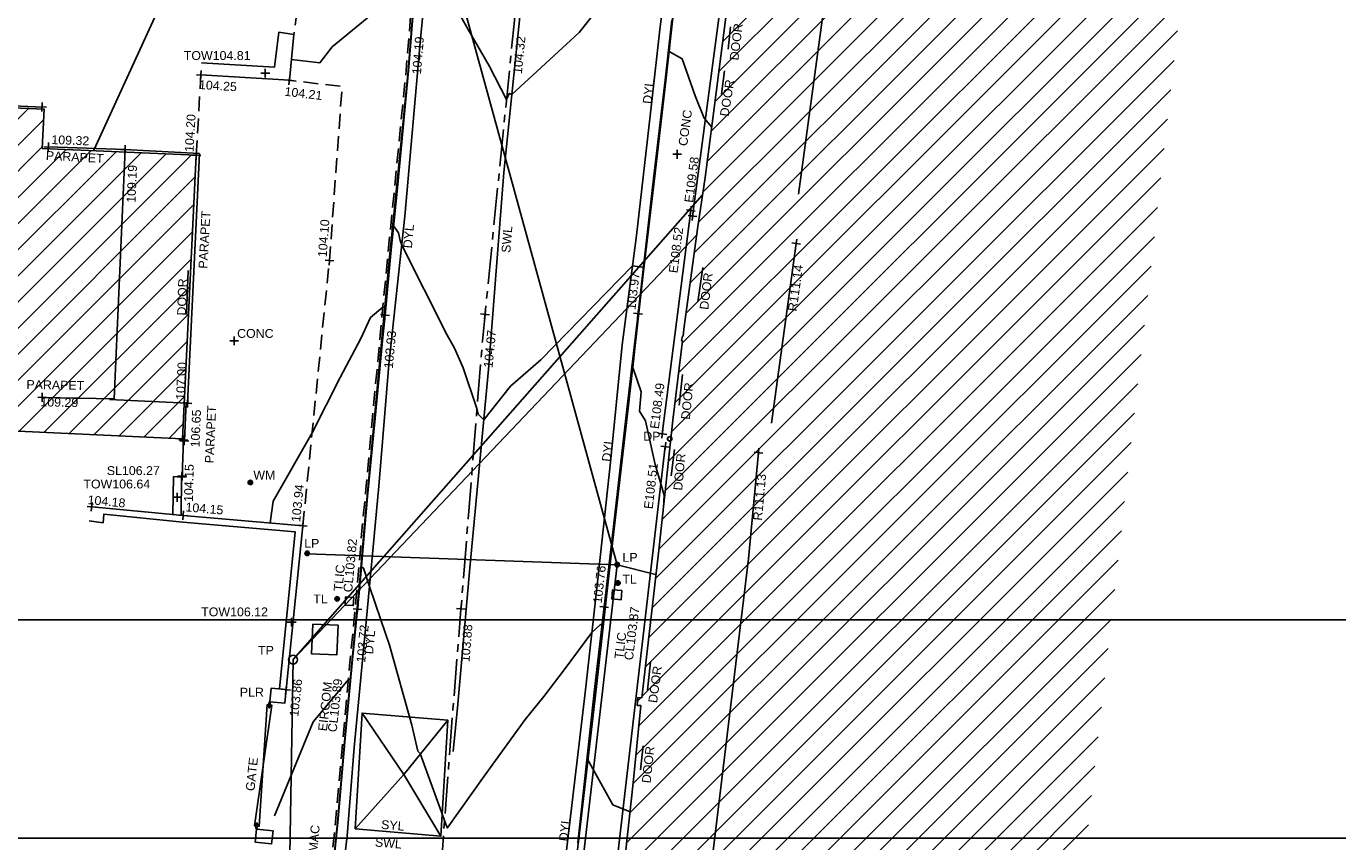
# Model space of a CAD drawing. Extents: x 635157 to 635442, y 694407 to 694910.
# Tile 96 of 103: x 635219 to 635263, y 694815 to 694842. Entities that reach past the tile are written whole.
import ezdxf

# ---------------------------------------------------------------- set-up
doc = ezdxf.new("R2010")
doc.units = 0
doc.header["$MEASUREMENT"] = 0
doc.linetypes.add('CENTER', pattern=[2, 1.25, -0.25, 0.25, -0.25])
doc.linetypes.add('DASHED', pattern=[0.75, 0.5, -0.25])
doc.layers.get('0').update_dxf_attribs({"color": 12, "linetype": 'CONTINUOUS'})
for name, color, linetype in [('BUILDING', 5, 'CONTINUOUS'), ('CHANGE_OF_SURFACE', 7, 'DASHED'), ('CHANGE_OF_SURFACE_LVL', 7, 'CONTINUOUS'), ('CONTOURS_INDEX', 4, 'CONTINUOUS'), ('CONTOURS_MINOR', 132, 'CONTINUOUS'), ('DOOR', 7, 'CONTINUOUS'), ('DOOR_TXT', 7, 'CONTINUOUS'), ('DOWNPIPE', 151, 'CONTINUOUS'), ('DOWNPIPE_TXT', 151, 'CONTINUOUS'), ('EAVE', 3, 'CONTINUOUS'), ('EAVE_LVL', 3, 'CONTINUOUS'), ('EIRCOM_COVER', 3, 'CONTINUOUS'), ('EIRCOM_COVER_RMK', 3, 'CONTINUOUS'), ('FORM_LINE', 92, 'DASHED'), ('FORM_LINE_LVL', 92, 'CONTINUOUS'), ('GATE', 7, 'CONTINUOUS'), ('GATE_TXT', 7, 'CONTINUOUS'), ('HATCHING', 4, 'CONTINUOUS'), ('KERB_BOTTOM', 172, 'CONTINUOUS'), ('KERB_BOTTOM_LVL', 172, 'CONTINUOUS'), ('KERB_TOP', 2, 'CONTINUOUS'), ('LAMPPOST', 6, 'CONTINUOUS'), ('LAMPPOST_TXT', 6, 'CONTINUOUS'), ('LAYOUTS', 9, 'CONTINUOUS'), ('MARKINGS_DOUBLE_YELLOW', 9, 'CONTINUOUS'), ('MARKINGS_DOUBLE_YELLOW_TXT', 9, 'CONTINUOUS'), ('MARKINGS_WHITE_LINE', 9, 'CONTINUOUS'), ('MARKINGS_WHITE_LINE_TXT', 9, 'CONTINUOUS'), ('MARKINGS_YELLOW_LINE', 9, 'CONTINUOUS'), ('MARKINGS_YELLOW_LINE_TXT', 9, 'CONTINUOUS'), ('OVERHEAD_ELECTRIC', 1, 'OH_ELEC'), ('OVERHEAD_TELECOM', 3, 'OH_TEL'), ('PILLAR', 12, 'CONTINUOUS'), ('PILLAR_RMK', 12, 'CONTINUOUS'), ('RIDGE', 6, 'CONTINUOUS'), ('RIDGE_LVL', 6, 'CONTINUOUS'), ('ROAD_CROWNLINE', 212, 'CENTER'), ('ROAD_CROWNLINE_LVL', 212, 'CONTINUOUS'), ('ROOF_PARAPET', 7, 'CONTINUOUS'), ('ROOF_PARAPET_LVL', 7, 'CONTINUOUS'), ('ROOF_PARAPET_TXT', 7, 'CONTINUOUS'), ('SOFFIT', 212, 'CONTINUOUS'), ('SOFFIT_LVL', 212, 'CONTINUOUS'), ('TELEGRAPH_POLE', 3, 'CONTINUOUS'), ('TELEGRAPH_POLE_TXT', 3, 'CONTINUOUS'), ('TEXT', 7, 'CONTINUOUS'), ('TEXT_TXT', 7, 'CONTINUOUS'), ('TOP_OF_WALL_LEVEL', 212, 'CONTINUOUS'), ('TOP_OF_WALL_LEVEL_TXT', 212, 'CONTINUOUS'), ('TRAFFIC_LIGHT_IC', 6, 'CONTINUOUS'), ('TRAFFIC_LIGHT_IC_RMK', 6, 'CONTINUOUS'), ('TRAFFIC_SIGNAL', 6, 'CONTINUOUS'), ('TRAFFIC_SIGNAL_TXT', 6, 'CONTINUOUS'), ('WALL', 12, 'CONTINUOUS'), ('WALL_LVL', 12, 'CONTINUOUS'), ('WATER_METER', 5, 'CONTINUOUS'), ('WATER_METER_TXT', 5, 'CONTINUOUS')]:
    doc.layers.add(name, color=color, linetype=linetype)
doc.styles.add('Arial', font='arial.ttf')
doc.linetypes.add('OH_ELEC', pattern='A,4,-0.4,["OE",Arial,S=0.36,R=0,X=0,Y=-0.18],-1.2', length=5.6)
doc.linetypes.add('OH_TEL', pattern='A,4,-0.4,["OT",Arial,S=0.36,R=0,X=0,Y=-0.18],-1.2', length=5.6)

# ---------------------------------------------------------------- blocks, each defined once
blk = doc.blocks.new('MH_CIR2')
at = {"color": 0, "linetype": 'ByBlock', "flags": 128}
for points in [[(0.5, 0), (0.475, 0.154), (0.404, 0.293), (0.293, 0.404), (0.154, 0.475), (0, 0.5), (-0.154, 0.475), (-0.293, 0.404), (-0.404, 0.293), (-0.475, 0.154), (-0.5, 0), (-0.475, -0.154), (-0.404, -0.293), (-0.293, -0.404), (-0.154, -0.475), (0, -0.5), (0.154, -0.475), (0.293, -0.404), (0.404, -0.293), (0.475, -0.154)], [(-0.499, -0.033), (0.033, 0.499)], [(-0.496, 0.06), (-0.06, 0.496)], [(-0.488, -0.111), (0.111, 0.488)], [(-0.467, -0.18), (0.18, 0.467)], [(-0.467, 0.179), (-0.179, 0.467)], [(-0.438, -0.241), (0.241, 0.438)], [(-0.403, -0.296), (0.296, 0.403)], [(-0.362, -0.345), (0.345, 0.362)], [(-0.315, -0.388), (0.388, 0.315)], [(-0.263, -0.425), (0.425, 0.263)], [(-0.204, -0.456), (0.456, 0.204)], [(-0.138, -0.48), (0.48, 0.138)], [(-0.064, -0.496), (0.496, 0.064)], [(0.5, 0), (0.475, -0.154)], [(0.022, -0.5), (0.5, -0.022)], [(0.128, -0.483), (0.483, -0.128)], [(0.305, -0.396), (0.396, -0.305)]]:
    blk.add_lwpolyline(points, dxfattribs=at)
blk = doc.blocks.new('GATE')
at = {"color": 0, "linetype": 'ByBlock', "flags": 128}
for points in [[(-0.450902, 0), (-0.451904, 0.007014), (-0.455912, 0.014028), (-0.460922, 0.019038), (-0.467936, 0.023046), (-0.475952, 0.024048), (-0.482966, 0.023046), (-0.48998, 0.019038), (-0.49499, 0.014028), (-0.498998, 0.007014), (-0.5, 0), (-0.498998, -0.007014), (-0.49499, -0.014028), (-0.48998, -0.019038), (-0.482966, -0.023046), (-0.475952, -0.024048), (-0.467936, -0.023046), (-0.460922, -0.019038), (-0.455912, -0.014028), (-0.451904, -0.007014)], [(-0.475952, 0.024048), (-0.475952, 0.078156), (0.475952, -0.078156), (0.475952, -0.024048)], [(-0.475952, -0.024048), (-0.475952, -0.078156), (0.475952, 0.078156), (0.475952, 0.024048)], [(-0.450902, 0), (-0.451904, -0.007014)], [(0.5, 0), (0.498998, 0.007014), (0.49499, 0.014028), (0.48998, 0.019038), (0.482966, 0.023046), (0.475952, 0.024048), (0.467936, 0.023046), (0.460922, 0.019038), (0.455912, 0.014028), (0.451904, 0.007014), (0.450902, 0), (0.451904, -0.007014), (0.455912, -0.014028), (0.460922, -0.019038), (0.467936, -0.023046), (0.475952, -0.024048), (0.482966, -0.023046), (0.48998, -0.019038), (0.49499, -0.014028), (0.498998, -0.007014)], [(0.5, 0), (0.498998, -0.007014)]]:
    blk.add_lwpolyline(points, dxfattribs=at)
blk = doc.blocks.new('SPOT')
at = {"color": 0, "linetype": 'ByBlock', "flags": 128}
for points in [[(-0.5, 0), (0.5, 0)], [(0, 0.5), (0, -0.5)]]:
    blk.add_lwpolyline(points, dxfattribs=at)
blk = doc.blocks.new('MH_CIR1')
at = {"color": 0, "linetype": 'ByBlock', "flags": 128}
for points in [[(0.5, 0), (0.475, 0.154), (0.404, 0.293), (0.293, 0.404), (0.154, 0.475), (0, 0.5), (-0.154, 0.475), (-0.293, 0.404), (-0.404, 0.293), (-0.475, 0.154), (-0.5, 0), (-0.475, -0.154), (-0.404, -0.293), (-0.293, -0.404), (-0.154, -0.475), (0, -0.5), (0.154, -0.475), (0.293, -0.404), (0.404, -0.293), (0.475, -0.154)], [(0.49, 0), (0.466, 0.151), (0.396, 0.288), (0.288, 0.396), (0.151, 0.466), (0, 0.49), (-0.151, 0.466), (-0.288, 0.396), (-0.396, 0.288), (-0.466, 0.151), (-0.49, 0), (-0.466, -0.151), (-0.396, -0.288), (-0.288, -0.396), (-0.151, -0.466), (0, -0.49), (0.151, -0.466), (0.288, -0.396), (0.396, -0.288), (0.466, -0.151)], [(0.471, 0), (0.448, 0.145), (0.381, 0.276), (0.276, 0.381), (0.145, 0.448), (0, 0.471), (-0.145, 0.448), (-0.276, 0.381), (-0.381, 0.276), (-0.448, 0.145), (-0.471, 0), (-0.448, -0.145), (-0.381, -0.276), (-0.276, -0.381), (-0.145, -0.448), (0, -0.471), (0.145, -0.448), (0.276, -0.381), (0.381, -0.276), (0.448, -0.145)], [(0.471, 0), (0.448, -0.145)], [(0.49, 0), (0.466, -0.151)], [(0.5, 0), (0.475, -0.154)]]:
    blk.add_lwpolyline(points, dxfattribs=at)
blk = doc.blocks.new('CIRCL')
at = {"color": 0, "linetype": 'ByBlock', "flags": 128}
for points in [[(0.5, 0), (0.475, 0.154), (0.404, 0.293), (0.293, 0.404), (0.154, 0.475), (0, 0.5), (-0.154, 0.475), (-0.293, 0.404), (-0.404, 0.293), (-0.475, 0.154), (-0.5, 0), (-0.475, -0.154), (-0.404, -0.293), (-0.293, -0.404), (-0.154, -0.475), (0, -0.5), (0.154, -0.475), (0.293, -0.404), (0.404, -0.293), (0.475, -0.154)], [(0.5, 0), (0.475, -0.154)]]:
    blk.add_lwpolyline(points, dxfattribs=at)

msp = doc.modelspace()

# ---------------------------------------------------------------- hatches: boundary and pattern name
at = {"layer": 'HATCHING'}
h = msp.add_hatch(dxfattribs=at)
h.set_pattern_fill('ANSI31', color=256, scale=5)
h.paths.add_polyline_path([(635257.955, 694842.635), (635256.335, 694850.632), (635251.44, 694849.64), (635247.47, 694848.85), (635245.57, 694848.473), (635245.819, 694847.339), (635244.415, 694847.081), (635244.65, 694845.975), (635243.04, 694845.779), (635242.729, 694843.444), (635242.254, 694839.745), (635241.94, 694837.309), (635241.672, 694835.566), (635241.219, 694832.174), (635241.189, 694831.934), (635241.17, 694831.937), (635241.141, 694831.785), (635241.168, 694831.775), (635240.845, 694829.088), (635240.783, 694828.513), (635240.826, 694828.47), (635240.766, 694828.353), (635240.385, 694824.792), (635239.79, 694819.691), (635239.655, 694819.696), (635239.636, 694819.434), (635239.76, 694819.426), (635239.504, 694816.811), (635239.183, 694813.905), (635239.07, 694813.914), (635239.043, 694813.681), (635239.168, 694813.669), (635238.93, 694811.296), (635238.893, 694811.264), (635238.76, 694810.407), (635238.592, 694809.154), (635238.482, 694808.157), (635238.356, 694807.068), (635238.342, 694806.861), (635238.122, 694804.669), (635237.707, 694801.382), (635237.313, 694797.677), (635237.222, 694796.915), (635237.182, 694796.921), (635237.16, 694796.76), (635237.21, 694796.753), (635237.03, 694795.348), (635236.972, 694795.196), (635237.026, 694795.188), (635236.864, 694793.953), (635236.82, 694793.959), (635236.805, 694793.806), (635236.908, 694793.794), (635236.601, 694790.917), (635236.51, 694790.921), (635236.488, 694790.769), (635236.57, 694790.75), (635236.486, 694789.983), (635236.518, 694789.948), (635236.295, 694787.877), (635236.26, 694787.85), (635236.238, 694787.777), (635235.989, 694785.497), (635235.756, 694783.115), (635235.422, 694780.083), (635234.955, 694776.088), (635234.531, 694772.078), (635234.328, 694770.172), (635234.096, 694768.071), (635233.974, 694767.019), (635235.945, 694767.465), (635236.121, 694767.532), (635241.236, 694768.758), (635243.209, 694768.99), (635249.955, 694771.316)])
h.paths.add_polyline_path([(635238.874, 694810.829), (635241.104, 694810.829), (635241.104, 694811.295), (635238.874, 694811.295)], flags=24)
h.paths.add_polyline_path([(635239.226, 694813.542), (635241.455, 694813.542), (635241.455, 694814.007), (635239.226, 694814.007)], flags=24)
h.paths.add_polyline_path([(635247.211, 694848.93), (635249.153, 694849.274), (635249.072, 694849.732), (635247.129, 694849.388)], flags=25)
h.paths.add_polyline_path([(635244.882, 694846.932), (635245.259, 694844.86), (635245.702, 694844.94), (635245.324, 694847.012)], flags=24)
h.paths.add_polyline_path([(635244.44, 694847.004), (635244.697, 694845.592), (635245.149, 694845.675), (635244.892, 694847.087)], flags=24)
h.paths.add_polyline_path([(635251.188, 694849.695), (635253.253, 694850.111), (635253.164, 694850.552), (635251.099, 694850.136)], flags=25)
h.paths.add_polyline_path([(635254.466, 694850.325), (635255.873, 694850.609), (635255.782, 694851.06), (635254.375, 694850.776)], flags=9)
h.paths.add_polyline_path([(635248.54, 694848.363), (635248.779, 694846.948), (635249.233, 694847.025), (635248.994, 694848.44)], flags=24)
h.paths.add_polyline_path([(635241.597, 694836.35), (635241.821, 694838.05), (635241.366, 694838.11), (635241.142, 694836.41)], flags=25)
h.paths.add_polyline_path([(635237.255, 694797.998), (635237.428, 694799.704), (635236.971, 694799.75), (635236.798, 694798.045)], flags=25)
h.paths.add_polyline_path([(635243.059, 694845.287), (635243.791, 694845.287), (635243.791, 694845.737), (635243.059, 694845.737)], flags=24)
h.paths.add_polyline_path([(635241.655, 694801.724), (635241.844, 694803.451), (635241.388, 694803.502), (635241.198, 694801.774)], flags=24)
h.paths.add_polyline_path([(635241.894, 694770.837), (635243.549, 694771.369), (635243.408, 694771.807), (635241.754, 694771.275)], flags=24)
h.paths.add_polyline_path([(635238.317, 694768.727), (635238.504, 694770.455), (635238.047, 694770.504), (635237.86, 694768.777)], flags=24)
h.paths.add_polyline_path([(635240.911, 694794.131), (635241.098, 694795.859), (635240.641, 694795.908), (635240.454, 694794.181)], flags=24)
h.paths.add_polyline_path([(635242.159, 694807.938), (635242.279, 694809.672), (635241.821, 694809.703), (635241.701, 694807.97)], flags=24)
h.paths.add_polyline_path([(635242.249, 694810.883), (635242.457, 694812.609), (635242.001, 694812.664), (635241.793, 694810.938)], flags=24)
h.paths.add_polyline_path([(635243.928, 694825.595), (635244.09, 694827.325), (635243.632, 694827.368), (635243.47, 694825.638)], flags=24)
h.paths.add_polyline_path([(635245.094, 694832.674), (635245.331, 694834.393), (635244.883, 694834.455), (635244.647, 694832.736)], flags=24)
h.paths.add_polyline_path([(635246.441, 694843.638), (635246.675, 694845.36), (635246.22, 694845.422), (635245.986, 694843.7)], flags=24)
h.paths.add_polyline_path([(635256.281, 694850.624), (635257.683, 694850.931), (635257.585, 694851.38), (635256.183, 694851.073)], flags=9)
h.paths.add_polyline_path([(635242.514, 694846.362), (635244.465, 694848.448), (635244.125, 694848.766), (635242.174, 694846.68)], flags=25)
h.paths.add_polyline_path([(635236.213, 694767.467), (635236.724, 694766.125), (635237.153, 694766.289), (635236.643, 694767.63)], flags=9)
h.paths.add_polyline_path([(635234.525, 694767.276), (635235.904, 694767.581), (635235.803, 694768.036), (635234.424, 694767.73)], flags=24)
h.paths.add_polyline_path([(635235.17, 694771.811), (635235.308, 694773.217), (635234.845, 694773.263), (635234.707, 694771.857)], flags=24)
h.paths.add_polyline_path([(635235.827, 694778.064), (635235.955, 694779.471), (635235.491, 694779.513), (635235.363, 694778.106)], flags=24)
h.paths.add_polyline_path([(635236.435, 694782.997), (635236.549, 694784.405), (635236.084, 694784.443), (635235.971, 694783.035)], flags=24)
h.paths.add_polyline_path([(635237.287, 694787.864), (635237.459, 694789.266), (635236.996, 694789.323), (635236.825, 694787.921)], flags=24)
h.paths.add_polyline_path([(635237.623, 694794.681), (635237.792, 694796.083), (635237.329, 694796.139), (635237.161, 694794.736)], flags=24)
h.paths.add_polyline_path([(635238.787, 694800.981), (635239.017, 694802.374), (635238.558, 694802.45), (635238.328, 694801.056)], flags=24)
h.paths.add_polyline_path([(635239.07, 694807.838), (635239.273, 694809.236), (635238.812, 694809.303), (635238.609, 694807.905)], flags=24)
h.paths.add_polyline_path([(635239.676, 694811.286), (635239.815, 694812.692), (635239.352, 694812.737), (635239.213, 694811.332)], flags=24)
h.paths.add_polyline_path([(635240.163, 694816.699), (635240.315, 694818.103), (635239.852, 694818.153), (635239.7, 694816.749)], flags=24)
h.paths.add_polyline_path([(635240.377, 694819.412), (635240.567, 694820.812), (635240.106, 694820.874), (635239.916, 694819.474)], flags=24)
h.paths.add_polyline_path([(635241.233, 694826.612), (635241.362, 694828.019), (635240.898, 694828.062), (635240.769, 694826.655)], flags=24)
h.paths.add_polyline_path([(635241.489, 694829.012), (635241.634, 694830.417), (635241.171, 694830.465), (635241.026, 694829.06)], flags=24)
h.paths.add_polyline_path([(635242.115, 694832.728), (635242.282, 694834.131), (635241.819, 694834.186), (635241.652, 694832.783)], flags=24)
h.paths.add_polyline_path([(635242.795, 694839.263), (635243.021, 694840.657), (635242.562, 694840.732), (635242.335, 694839.338)], flags=24)
h.paths.add_polyline_path([(635243.13, 694841.169), (635243.302, 694842.571), (635242.84, 694842.627), (635242.668, 694841.225)], flags=24)
h.paths.add_polyline_path([(635253.712, 694849.287), (635255.087, 694849.612), (635254.98, 694850.065), (635253.605, 694849.74)], flags=24)
h = msp.add_hatch(dxfattribs=at)
h.set_pattern_fill('ANSI31', color=256, scale=5)
h.paths.add_polyline_path([(635219.511, 694838.292), (635219.58, 694839.613), (635208.357, 694840.096), (635208.521, 694829.196), (635224.258, 694828.461), (635224.722, 694838.056)])
h.paths.add_polyline_path([(635224.409, 694829.688), (635224.476, 694831.122), (635224.017, 694831.144), (635223.95, 694829.71)], flags=25)
h.paths.add_polyline_path([(635218.896, 694830.077), (635221.002, 694830.034), (635221.011, 694830.484), (635218.905, 694830.527)], flags=24)
h.paths.add_polyline_path([(635219.366, 694829.477), (635220.801, 694829.448), (635220.81, 694829.907), (635219.375, 694829.936)], flags=24)
h.paths.add_polyline_path([(635222.741, 694836.363), (635222.804, 694837.797), (635222.345, 694837.817), (635222.282, 694836.383)], flags=24)
h.paths.add_polyline_path([(635219.547, 694837.833), (635221.651, 694837.718), (635221.675, 694838.167), (635219.572, 694838.282)], flags=24)
h.paths.add_polyline_path([(635216.381, 694833.831), (635218.113, 694833.732), (635218.139, 694834.183), (635216.406, 694834.282)], flags=24)
h.paths.add_polyline_path([(635224.452, 694832.547), (635224.5, 694833.959), (635224.035, 694833.975), (635223.987, 694832.563)], flags=24)

# ---------------------------------------------------------------- linework, layer by layer
at = {"layer": 'BUILDING', "flags": 128}
for points in [[(635239.183, 694813.905), (635239.504, 694816.811), (635239.76, 694819.426), (635239.636, 694819.434), (635239.655, 694819.696), (635239.79, 694819.691), (635240.385, 694824.792), (635240.845, 694829.088), (635241.168, 694831.775), (635241.141, 694831.785), (635241.17, 694831.937), (635241.189, 694831.934), (635241.219, 694832.174), (635241.672, 694835.566), (635241.94, 694837.309), (635242.254, 694839.745), (635242.729, 694843.444)], [(635208.521, 694829.196), (635224.258, 694828.461), (635224.722, 694838.056), (635219.511, 694838.292), (635219.58, 694839.613), (635208.357, 694840.096)]]:
    msp.add_lwpolyline(points, dxfattribs=at)
at = {"layer": 'CHANGE_OF_SURFACE', "flags": 128}
for points in [[(635223.122, 694775.506), (635223.885, 694775.422), (635223.678, 694773.095), (635223.479, 694770.645), (635225.22, 694770.527), (635225.506, 694773.781), (635225.842, 694777.342), (635226.185, 694781.215), (635226.415, 694783.673), (635226.738, 694787.113), (635227.035, 694790.161), (635227.241, 694792.548), (635227.446, 694794.493), (635227.896, 694795.343), (635228.048, 694796.97), (635228.105, 694797.621), (635227.838, 694798.521), (635228.003, 694800.282), (635228.196, 694802.506), (635228.462, 694805.305), (635228.693, 694807.901), (635229.145, 694812.752), (635229.435, 694815.478), (635229.672, 694818.206), (635229.91, 694820.758), (635230.171, 694823.55), (635230.366, 694825.807), (635230.461, 694826.765), (635230.684, 694829.199), (635230.954, 694832.094), (635231.206, 694834.725), (635231.427, 694836.938), (635231.82, 694840.923), (635232.099, 694844.334), (635232.512, 694847.925), (635232.758, 694850.585), (635233.099, 694854.205), (635233.52, 694858.006), (635233.768, 694859.634)], [(635228.236, 694843.706), (635228.02, 694842.144)], [(635228.325, 694825.515), (635228.908, 694831.362), (635229.226, 694834.491), (635229.655, 694840.385), (635227.874, 694840.596)]]:
    msp.add_lwpolyline(points, dxfattribs=at)
at = {"layer": 'CONTOURS_INDEX', "flags": 128}
msp.add_lwpolyline([(635240.527, 694826.121), (635240.554, 694826.555), (635240.249, 694827.587), (635239.916, 694829.064), (635239.719, 694829.392), (635239.774, 694830.045), (635239.767, 694830.047), (635239.486, 694830.869), (635239.722, 694833.126), (635239.846, 694834.276), (635239.795, 694834.267), (635239.48, 694834.312), (635236.373, 694831.132), (635235.351, 694830.245), (635234.446, 694829.1), (635234.261, 694829.287), (635234.217, 694829.48), (635233.751, 694830.859), (635233.451, 694831.529), (635233.192, 694831.994), (635231.674, 694835.01), (635231.615, 694835.175), (635231.563, 694835.43), (635231.396, 694835.673), (635231.29, 694834.733), (635231.204, 694833.871), (635231.099, 694832.904), (635231.032, 694832.911), (635230.618, 694832.561), (635230.292, 694831.858), (635229.59, 694830.531), (635228.639, 694828.662), (635227.323, 694826.343), (635227.226, 694825.61)], dxfattribs=at)
at = {"layer": 'CONTOURS_MINOR', "flags": 128}
for points in [[(635227.941, 694841.305), (635228.906, 694841.191), (635229.321, 694841.726), (635231.558, 694843.582)], [(635233.573, 694842.942), (635233.916, 694842.314), (635234.625, 694841.089), (635235.215, 694839.945), (635235.31, 694840.153), (635235.393, 694840.111), (635237.671, 694842.215), (635238.368, 694843.097)], [(635240.893, 694843.216), (635240.715, 694841.572), (635241.157, 694841.327), (635241.6, 694840.075), (635241.903, 694839.316), (635242.159, 694839.007)], [(635239.396, 694815.831), (635238.809, 694816.067), (635237.971, 694817.586), (635238.228, 694820.069), (635238.453, 694822.184), (635238.385, 694822.154), (635238.106, 694821.899), (635237.168, 694820.631), (635236.481, 694819.734), (635235.842, 694818.954), (635234.462, 694817.037), (635233.212, 694815.277), (635233.194, 694815.321), (635232.3, 694817.802), (635232.218, 694817.883), (635232.008, 694818.766), (635231.254, 694821.47), (635230.967, 694822.327), (635230.582, 694823.459), (635230.377, 694824.079), (635230.31, 694824.128), (635230.241, 694823.391), (635230.196, 694822.948), (635230.054, 694821.494), (635229.935, 694820.305), (635229.869, 694820.312), (635228.67, 694818.872), (635227.366, 694815.697)]]:
    msp.add_lwpolyline(points, dxfattribs=at)
at = {"layer": 'DOOR', "flags": 128}
for points in [[(635242.792, 694842.411), (635242.716, 694841.652)], [(635242.587, 694840.915), (635242.491, 694840.127)], [(635224.388, 694832.662), (635224.449, 694834.152)], [(635241.852, 694834.255), (635241.692, 694833.101)], [(635241.165, 694830.637), (635241.057, 694829.595)], [(635240.896, 694828.095), (635240.787, 694827.199)], [(635240.09, 694820.902), (635239.984, 694819.953)], [(635239.835, 694818.061), (635239.744, 694817.25)]]:
    msp.add_lwpolyline(points, dxfattribs=at)
at = {"layer": 'EAVE', "flags": 128}
for points in [[(635242.8, 694845.769), (635241.511, 694836)], [(635219.506, 694839.691), (635208.415, 694840.201)], [(635241.449, 694836.187), (635240.487, 694828.625)], [(635240.585, 694828.196), (635238.611, 694811.204)]]:
    msp.add_lwpolyline(points, dxfattribs=at)
at = {"layer": 'EIRCOM_COVER', "flags": 128}
msp.add_lwpolyline([(635228.661, 694822.182), (635229.516, 694822.145), (635229.473, 694821.142), (635228.618, 694821.179)], close=True, dxfattribs=at)
at = {"layer": 'FORM_LINE', "flags": 128}
msp.add_lwpolyline([(635224.722, 694838.056), (635224.876, 694840.777)], dxfattribs=at)
at = {"layer": 'KERB_BOTTOM', "flags": 128}
for points in [[(635234.782, 694862.341), (635234.381, 694861.429), (635234.021, 694860.439), (635233.868, 694859.63), (635233.594, 694858.007), (635233.187, 694854.181), (635233.03, 694852.555), (635232.839, 694850.563), (635232.59, 694847.917), (635232.177, 694844.326), (635232.037, 694842.605), (635231.899, 694840.916), (635231.528, 694836.96), (635231.3, 694834.742), (635231.106, 694832.649), (635231.026, 694831.789), (635230.776, 694829.152), (635230.519, 694826.503), (635230.242, 694823.353), (635230.178, 694822.692), (635229.989, 694820.745), (635229.751, 694818.199), (635229.514, 694815.47), (635229.229, 694812.743)], [(635237.634, 694814.784), (635238.207, 694820.068), (635238.52, 694822.764), (635238.79, 694825.091), (635239.303, 694829.544), (635239.665, 694832.698), (635239.825, 694834.091), (635240.194, 694837.263), (635240.582, 694840.603), (635240.809, 694842.633)]]:
    msp.add_lwpolyline(points, dxfattribs=at)
at = {"layer": 'KERB_TOP', "flags": 128}
for points in [[(635229.212, 694812.745), (635229.502, 694815.471), (635229.739, 694818.2), (635229.977, 694820.752), (635230.238, 694823.544), (635230.433, 694825.801), (635230.528, 694826.758), (635230.751, 694829.193), (635231.021, 694832.088), (635231.273, 694834.718), (635231.494, 694836.931), (635231.887, 694840.917), (635232.165, 694844.327), (635232.578, 694847.918), (635232.825, 694850.579), (635233.166, 694854.198), (635233.587, 694857.997), (635233.834, 694859.622), (635234.021, 694860.483), (635234.384, 694861.473), (635234.781, 694862.39)], [(635240.901, 694843.215), (635240.602, 694840.579), (635240.221, 694837.26), (635239.841, 694834.029), (635239.332, 694829.497), (635238.813, 694825.024), (635238.256, 694820.071), (635237.654, 694814.829), (635237.533, 694813.921)]]:
    msp.add_lwpolyline(points, dxfattribs=at)
at = {"layer": 'LAYOUTS', "linetype": 'ByBlock'}
for points in [[(635192.751, 694814.937), (635352.951, 694814.937), (635352.951, 694909.537), (635192.751, 694909.537)], [(635156.7, 694727.734), (635316.9, 694727.734), (635316.9, 694822.334), (635156.7, 694822.334)]]:
    msp.add_lwpolyline(points, close=True, dxfattribs=at)
at = {"layer": 'MARKINGS_DOUBLE_YELLOW', "flags": 128}
for points in [[(635229.51, 694812.338), (635229.83, 694815.015), (635230.06, 694818.012), (635230.471, 694822.258), (635230.896, 694826.86), (635231.238, 694830.973), (635231.781, 694836), (635232.308, 694841.997), (635232.732, 694846.375), (635233.118, 694850.235), (635233.653, 694854.937), (635233.938, 694857.956), (635234.185, 694859.576), (635234.6, 694860.939), (635235.092, 694862.11), (635236.114, 694864.807), (635236.445, 694866.595), (635236.864, 694870.429), (635237.515, 694875.73), (635237.818, 694878.757), (635238.175, 694882.162), (635238.548, 694885.002), (635238.557, 694886.002), (635238.298, 694886.894)], [(635242.06, 694848.809), (635241.731, 694848.169), (635241.369, 694847.204), (635241.057, 694846.198), (635240.722, 694844.789), (635240.405, 694842.321), (635240.119, 694839.784), (635239.614, 694835.338), (635239.131, 694831.638), (635238.738, 694827.671), (635238.297, 694823.6), (635237.878, 694819.862), (635237.283, 694814.818), (635236.851, 694811.108)]]:
    msp.add_lwpolyline(points, dxfattribs=at)
at = {"layer": 'MARKINGS_WHITE_LINE', "flags": 128}
msp.add_lwpolyline([(635237.109, 694853.556), (635236.582, 694850.48), (635235.797, 694844.076), (635235.124, 694837.47), (635234.609, 694830.809), (635233.97, 694824.095), (635233.567, 694819.468), (635233.406, 694817.868)], dxfattribs=at)
at = {"layer": 'MARKINGS_YELLOW_LINE', "flags": 128}
msp.add_lwpolyline([(635230.094, 694815.253), (635232.998, 694815), (635233.229, 694818.937), (635230.328, 694819.169)], close=True, dxfattribs=at)
for points in [[(635230.094, 694815.253), (635231.746, 694817.095), (635230.328, 694819.169)], [(635233.229, 694818.937), (635231.746, 694817.095), (635232.998, 694815)]]:
    msp.add_lwpolyline(points, dxfattribs=at)
at = {"layer": 'OVERHEAD_ELECTRIC', "flags": 128}
for points in [[(635221.253, 694838.235), (635229.912, 694857.141), (635246.296, 694885.856), (635232.555, 694891.353)], [(635229.912, 694857.141), (635238.955, 694824.193), (635240.26, 694823.866)], [(635225.681, 694798.688), (635235.587, 694795.064), (635238.955, 694824.193), (635228.472, 694824.569)]]:
    msp.add_lwpolyline(points, dxfattribs=at)
at = {"layer": 'OVERHEAD_TELECOM', "flags": 128}
for points in [[(635227.566, 694795.854), (635228.004, 694820.984), (635241.849, 694836.718)], [(635241.661, 694835.377), (635228.004, 694820.984)]]:
    msp.add_lwpolyline(points, dxfattribs=at)
at = {"layer": 'PILLAR', "flags": 128}
for points in [[(635227.208, 694819.556), (635227.252, 694820.015), (635227.758, 694819.966), (635227.714, 694819.507)], [(635226.756, 694815.243), (635226.708, 694814.804), (635227.271, 694814.742), (635227.319, 694815.181)]]:
    msp.add_lwpolyline(points, close=True, dxfattribs=at)
at = {"layer": 'RIDGE', "flags": 128}
for points in [[(635246.352, 694846.039), (635245.089, 694836.737)], [(635245.015, 694835.073), (635244.178, 694828.983)], [(635243.739, 694827.99), (635243.401, 694824.39), (635241.781, 694810.96)]]:
    msp.add_lwpolyline(points, dxfattribs=at)
at = {"layer": 'ROAD_CROWNLINE', "flags": 128}
msp.add_lwpolyline([(635208.377, 694510.287), (635209.251, 694512.043), (635212.776, 694519.122), (635213.725, 694520.987), (635217.286, 694527.988), (635218.211, 694529.923), (635220.702, 694535.13), (635222.605, 694538.906), (635223.296, 694540.277), (635225.702, 694544.963), (635227.106, 694547.835), (635227.507, 694548.654), (635230.605, 694555.004), (635231.452, 694556.841), (635233.354, 694560.963), (635234.864, 694564.144), (635235.603, 694565.937), (635236.246, 694567.497), (635238.36, 694572.691), (635239.392, 694575.191), (635240.419, 694577.678), (635241.252, 694579.588), (635241.862, 694581.066), (635242.659, 694582.679), (635243.213, 694583.841), (635243.495, 694584.302), (635244.49, 694585.923), (635245.884, 694587.916), (635247.239, 694589.688), (635249.082, 694591.752), (635249.547, 694592.232), (635250.808, 694593.534), (635252.661, 694595.279), (635254.134, 694596.652), (635256.582, 694598.607), (635256.975, 694598.908), (635257.609, 694599.394), (635259.676, 694600.972), (635262.32, 694603.053), (635263.44, 694604.076), (635264.701, 694605.245), (635265.511, 694605.995), (635267.441, 694608.144), (635269.459, 694611.066), (635270.213, 694613.404), (635271.44, 694617.213), (635273.19, 694622.95), (635274.102, 694625.938), (635275.891, 694632.577), (635276.999, 694636.688), (635277.708, 694640.634), (635277.757, 694642.366), (635277.828, 694644.894), (635277.33, 694648.84), (635276.759, 694652.287), (635276.118, 694654.537), (635275.058, 694657.126), (635273.509, 694661.281), (635272.86, 694662.552), (635270.656, 694666.871), (635268.228, 694671.413), (635267.526, 694672.727), (635264.492, 694678.474), (635263.501, 694680.225), (635262.453, 694682.075), (635260.815, 694685.072), (635258.681, 694688.986), (635257.457, 694691.232), (635255.686, 694694.709), (635254.754, 694696.556), (635254.043, 694697.845), (635253.774, 694698.332), (635250.553, 694704.954), (635249.649, 694706.827), (635248.888, 694708.404), (635247.754, 694710.647), (635246.43, 694713.507), (635245.407, 694715.88), (635244.851, 694717.169), (635242.923, 694721.975), (635241.656, 694725.149), (635240.807, 694727.274), (635239.14, 694731.557), (635238.05, 694734.476), (635237.379, 694736.272), (635235.332, 694741.579), (635234.481, 694743.817), (635233.266, 694747.012), (635231.477, 694751.737), (635231.031, 694753.2), (635230.2, 694755.929), (635229.491, 694758.667), (635229.173, 694760.951), (635228.939, 694762.95), (635228.835, 694763.843), (635228.641, 694766.549), (635228.707, 694768.9), (635229.102, 694772.917), (635229.123, 694773.127), (635230.092, 694782.829), (635230.095, 694782.868), (635230.842, 694791.426), (635230.973, 694792.829), (635231.52, 694798.674), (635231.927, 694802.783), (635232.274, 694806.294), (635232.879, 694812.738), (635233.034, 694814.384), (635233.404, 694819.306), (635233.676, 694822.706), (635234.4, 694831.767), (635234.49, 694832.672), (635235.482, 694842.623), (635235.67, 694844.508), (635236.722, 694852.545), (635237.254, 694856.606), (635238.343, 694862.409), (635238.76, 694864.632), (635240.012, 694872.268), (635240.139, 694873.039), (635241.254, 694882.19), (635241.4, 694883.387), (635242.644, 694892.093)], dxfattribs=at)
at = {"layer": 'ROOF_PARAPET', "flags": 128}
for points in [[(635219.712, 694838.341), (635222.312, 694838.25), (635221.942, 694829.812), (635219.506, 694829.861)], [(635221.788, 694829.792), (635224.426, 694829.664), (635224.825, 694838.115), (635222.297, 694838.253)], [(635224.318, 694828.387), (635224.374, 694829.701)]]:
    msp.add_lwpolyline(points, dxfattribs=at)
at = {"layer": 'SOFFIT', "flags": 128}
msp.add_lwpolyline([(635224.247, 694827.201), (635224.285, 694828.421)], dxfattribs=at)
at = {"layer": 'TRAFFIC_LIGHT_IC', "flags": 128}
for points in [[(635230.05, 694823.089), (635229.773, 694823.106), (635229.756, 694822.829), (635230.033, 694822.812)], [(635239.09, 694823.008), (635239.117, 694823.322), (635238.803, 694823.349), (635238.776, 694823.035)]]:
    msp.add_lwpolyline(points, close=True, dxfattribs=at)
at = {"layer": 'WALL', "flags": 128}
for points in [[(635224.901, 694841.185), (635227.369, 694841.046), (635227.511, 694842.22), (635228.02, 694842.144), (635227.874, 694840.596), (635224.876, 694840.777)], [(635224.205, 694825.872), (635224.225, 694827.167), (635223.955, 694827.177), (635223.925, 694825.898)], [(635224.281, 694825.865), (635221.183, 694826.154)], [(635224.261, 694825.634), (635221.592, 694825.904), (635221.569, 694825.616), (635221.094, 694825.678)], [(635227.531, 694819.988), (635228.07, 694825.304), (635224.261, 694825.634)], [(635227.758, 694819.966), (635228.325, 694825.515), (635224.281, 694825.865)]]:
    msp.add_lwpolyline(points, dxfattribs=at)

# ---------------------------------------------------------------- block references
at = {"layer": 'CHANGE_OF_SURFACE_LVL'}
for p, xscale, yscale, zscale, rotation in [((635227.874, 694840.596), 0.3, 0.3, 0.3, 353.2435), ((635229.226, 694834.491), 0.2999999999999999, 0.2999999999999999, 0.2999999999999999, 85.837021), ((635228.325, 694825.515), 0.3, 0.3, 0.3, 84.305901)]:
    msp.add_blockref('SPOT', p, dxfattribs=dict(at, xscale=xscale, yscale=yscale, zscale=zscale, rotation=rotation))
at = {"layer": 'DOWNPIPE', "xscale": 0.15, "yscale": 0.15, "zscale": 0.15}
msp.add_blockref('MH_CIR1', (635240.736, 694828.456), dxfattribs=at)
at = {"layer": 'EAVE_LVL', "xscale": 0.3, "yscale": 0.3, "zscale": 0.3}
for p, rotation in [((635219.506, 694839.691), 357.367218), ((635241.449, 694836.187), 82.750061), ((635241.511, 694836), 82.48336), ((635240.487, 694828.625), 82.750061), ((635240.585, 694828.196), 83.37352000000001)]:
    msp.add_blockref('SPOT', p, dxfattribs=dict(at, rotation=rotation))
at = {"layer": 'FORM_LINE_LVL', "xscale": 0.3, "yscale": 0.3, "zscale": 0.3, "rotation": 86.76069599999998}
msp.add_blockref('SPOT', (635224.722, 694838.056), dxfattribs=at)
at = {"layer": 'GATE', "xscale": 4.336571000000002, "rotation": 84.005447}
msp.add_blockref('GATE', (635226.982, 694817.399), dxfattribs=at)
at = {"layer": 'KERB_BOTTOM_LVL', "xscale": 0.3, "yscale": 0.3, "zscale": 0.3}
for p, rotation in [((635231.106, 694832.649), 84.698875), ((635239.665, 694832.698), 83.45105700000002), ((635230.178, 694822.692), 84.459122), ((635238.52, 694822.764), 83.379524)]:
    msp.add_blockref('SPOT', p, dxfattribs=dict(at, rotation=rotation))
at = {"layer": 'LAMPPOST', "xscale": 0.15, "yscale": 0.15, "zscale": 0.15}
for p in [(635228.472, 694824.578), (635238.961, 694824.199)]:
    msp.add_blockref('MH_CIR2', p, dxfattribs=at)
at = {"layer": 'RIDGE_LVL', "xscale": 0.3, "yscale": 0.3, "zscale": 0.3}
for p, rotation in [((635245.015, 694835.073), 82.174385), ((635243.739, 694827.99), 84.63628400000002)]:
    msp.add_blockref('SPOT', p, dxfattribs=dict(at, rotation=rotation))
at = {"layer": 'ROAD_CROWNLINE_LVL', "xscale": 0.3, "yscale": 0.3, "zscale": 0.3}
for p, rotation in [((635234.49, 694832.672), 84.307663), ((635233.676, 694822.706), 85.430099)]:
    msp.add_blockref('SPOT', p, dxfattribs=dict(at, rotation=rotation))
at = {"layer": 'ROOF_PARAPET_LVL', "xscale": 0.3, "yscale": 0.3, "zscale": 0.3}
for p, rotation in [((635219.712, 694838.341), 357.995453), ((635222.312, 694838.25), 87.489235), ((635219.506, 694829.861), 358.847656), ((635224.426, 694829.664), 87.296883), ((635224.318, 694828.387), 87.472801)]:
    msp.add_blockref('SPOT', p, dxfattribs=dict(at, rotation=rotation))
at = {"layer": 'SOFFIT', "xscale": 0.3, "yscale": 0.3, "zscale": 0.3, "rotation": 88.215954}
for p in [(635224.285, 694828.421), (635224.247, 694827.201)]:
    msp.add_blockref('SPOT', p, dxfattribs=at)
at = {"layer": 'TELEGRAPH_POLE', "xscale": 0.3, "yscale": 0.3, "zscale": 0.3}
msp.add_blockref('CIRCL', (635227.996, 694820.98), dxfattribs=at)
at = {"layer": 'TEXT', "xscale": 0.3, "yscale": 0.3, "zscale": 0.3}
for p in [(635240.988, 694838.092), (635226.003, 694831.776)]:
    msp.add_blockref('SPOT', p, dxfattribs=at)
at = {"layer": 'TOP_OF_WALL_LEVEL', "xscale": 0.3, "yscale": 0.3, "zscale": 0.3}
for p in [(635227.057, 694840.838), (635224.07, 694826.479), (635227.945, 694822.25)]:
    msp.add_blockref('SPOT', p, dxfattribs=at)
at = {"layer": 'TRAFFIC_SIGNAL', "xscale": 0.15, "yscale": 0.15, "zscale": 0.15}
for p in [(635238.985, 694823.577), (635229.488, 694823.039)]:
    msp.add_blockref('MH_CIR2', p, dxfattribs=at)
at = {"layer": 'WALL_LVL', "xscale": 0.3, "yscale": 0.3, "zscale": 0.3}
for p, rotation in [((635224.876, 694840.777), 356.545044), ((635224.225, 694827.167), 88.498322), ((635221.183, 694826.154), 354.670532), ((635224.281, 694825.865), 355.053497), ((635227.758, 694819.966), 83.683594)]:
    msp.add_blockref('SPOT', p, dxfattribs=dict(at, rotation=rotation))
at = {"layer": 'WATER_METER', "xscale": 0.15, "yscale": 0.15, "zscale": 0.15}
msp.add_blockref('MH_CIR2', (635226.552, 694826.98), dxfattribs=at)

# ---------------------------------------------------------------- texts
at = {"layer": 'CHANGE_OF_SURFACE_LVL', "style": 'Arial'}
for s, rotation, p in [('104.21', 353.2435, (635227.694, 694840.077)), ('104.10', 85.837, (635229.133, 694834.598)), ('103.94', 84.3059, (635228.235, 694825.625))]:
    msp.add_text(s, height=0.3, rotation=rotation, dxfattribs=at).set_placement(p)
at = {"layer": 'DOOR_TXT', "style": 'Arial'}
for rotation, p in [(83.0023, (635243.058, 694841.256)), (80.7655, (635242.725, 694839.353)), (88.0515, (635224.372, 694832.628)), (83.2225, (635242.042, 694832.815)), (84.1004, (635241.415, 694829.098)), (84.7661, (635241.158, 694826.697)), (82.2782, (635240.306, 694819.5)), (83.8127, (635240.089, 694816.785))]:
    msp.add_text('DOOR', height=0.3, rotation=rotation, dxfattribs=at).set_placement(p)
at = {"layer": 'DOWNPIPE_TXT', "style": 'Arial'}
msp.add_text('DP', height=0.3, dxfattribs=at).set_placement((635239.843, 694828.395))
at = {"layer": 'EAVE_LVL', "style": 'Arial'}
for s, rotation, p in [('E109.58', 82.4834, (635241.526, 694836.437)), ('E108.52', 82.7501, (635240.999, 694834.054)), ('E108.49', 82.7501, (635240.366, 694828.779)), ('E108.51', 83.3735, (635240.159, 694826.067))]:
    msp.add_text(s, height=0.3, rotation=rotation, dxfattribs=at).set_placement(p)
at = {"layer": 'EIRCOM_COVER_RMK', "style": 'Arial'}
for s, p in [('EIRCOM', (635229.138, 694818.548)), ('CL103.89', (635229.466, 694818.512))]:
    msp.add_text(s, height=0.3, rotation=83.6701, dxfattribs=at).set_placement(p)
at = {"layer": 'FORM_LINE_LVL', "style": 'Arial'}
msp.add_text('104.20', height=0.3, rotation=86.7607, dxfattribs=at).set_placement((635224.628, 694838.162))
at = {"layer": 'GATE_TXT', "style": 'Arial'}
msp.add_text('GATE', height=0.3, rotation=84.0054, dxfattribs=at).set_placement((635226.69, 694816.52))
at = {"layer": 'KERB_BOTTOM_LVL', "style": 'Arial'}
for s, rotation, p in [('104.19', 85.3393, (635232.32, 694840.786)), ('103.97', 83.4511, (635239.577, 694832.809)), ('103.93', 84.6989, (635231.368, 694830.827)), ('103.76', 83.3795, (635238.432, 694822.875)), ('103.72', 84.4591, (635230.433, 694820.869))]:
    msp.add_text(s, height=0.3, rotation=rotation, dxfattribs=at).set_placement(p)
at = {"layer": 'LAMPPOST_TXT', "style": 'Arial'}
for p in [(635228.371, 694824.769), (635239.139, 694824.293)]:
    msp.add_text('LP', height=0.3, dxfattribs=at).set_placement(p)
at = {"layer": 'MARKINGS_DOUBLE_YELLOW_TXT', "style": 'Arial'}
for rotation, p in [(83.5198, (635240.119, 694839.784)), (84.9779, (635232.015, 694834.897)), (83.8174, (635238.738, 694827.671)), (84.7236, (635230.7, 694821.154)), (83.3583, (635237.283, 694814.818))]:
    msp.add_text('DYL', height=0.3, rotation=rotation, dxfattribs=at).set_placement(p)
at = {"layer": 'MARKINGS_WHITE_LINE_TXT', "style": 'Arial'}
for rotation, p in [(85.5789, (635235.344, 694834.745)), (355.4038, (635230.757, 694814.655))]:
    msp.add_text('SWL', height=0.3, rotation=rotation, dxfattribs=at).set_placement(p)
at = {"layer": 'MARKINGS_YELLOW_LINE_TXT', "style": 'Arial'}
msp.add_text('SYL', height=0.3, rotation=355.0209, dxfattribs=at).set_placement((635230.964, 694815.255))
at = {"layer": 'PILLAR_RMK', "style": 'Arial'}
msp.add_text('PLR', height=0.3, dxfattribs=at).set_placement((635226.194, 694819.73))
at = {"layer": 'RIDGE_LVL', "style": 'Arial'}
for s, rotation, p in [('R111.14', 82.1744, (635245.03, 694832.759)), ('R111.13', 84.6363, (635243.853, 694825.679))]:
    msp.add_text(s, height=0.3, rotation=rotation, dxfattribs=at).set_placement(p)
at = {"layer": 'ROAD_CROWNLINE_LVL', "style": 'Arial'}
for s, rotation, p in [('104.32', 84.3077, (635235.732, 694840.799)), ('104.07', 84.3077, (635234.74, 694830.849)), ('103.88', 85.4301, (635233.962, 694820.887))]:
    msp.add_text(s, height=0.3, rotation=rotation, dxfattribs=at).set_placement(p)
at = {"layer": 'ROOF_PARAPET_LVL', "style": 'Arial'}
for s, rotation, p in [('109.32', 357.9955, (635219.815, 694838.438)), ('109.19', 87.4892, (635222.663, 694836.443)), ('107.00', 87.2969, (635224.331, 694829.769)), ('109.29', 358.8477, (635219.444, 694829.557)), ('106.65', 87.4728, (635224.828, 694828.162))]:
    msp.add_text(s, height=0.3, rotation=rotation, dxfattribs=at).set_placement(p)
at = {"layer": 'ROOF_PARAPET_TXT', "style": 'Arial'}
for rotation, p in [(356.8754, (635219.626, 694837.904)), (86.9177, (635225.095, 694834.211)), (358.8477, (635218.972, 694830.15)), (87.4728, (635225.31, 694827.623))]:
    msp.add_text('PARAPET', height=0.3, rotation=rotation, dxfattribs=at).set_placement(p)
at = {"layer": 'SOFFIT_LVL', "style": 'Arial'}
msp.add_text('SL106.27', height=0.3, dxfattribs=at).set_placement((635221.694, 694827.231))
at = {"layer": 'TELEGRAPH_POLE_TXT', "style": 'Arial'}
msp.add_text('TP', height=0.3, dxfattribs=at).set_placement((635226.812, 694821.147))
at = {"layer": 'TEXT_TXT', "style": 'Arial'}
for s, rotation, p in [('CONC', 82.0564, (635241.325, 694838.355)), ('TARMAC', 84.8108, (635228.739, 694813.608))]:
    msp.add_text(s, height=0.3, rotation=rotation, dxfattribs=at).set_placement(p)
msp.add_text('CONC', height=0.3, dxfattribs=at).set_placement((635226.103, 694831.876))
at = {"layer": 'TOP_OF_WALL_LEVEL_TXT', "style": 'Arial'}
for s, p in [('TOW104.81', (635224.299, 694841.284)), ('TOW106.64', (635220.903, 694826.777)), ('TOW106.12', (635224.888, 694822.448))]:
    msp.add_text(s, height=0.3, dxfattribs=at).set_placement(p)
at = {"layer": 'TRAFFIC_LIGHT_IC_RMK', "style": 'Arial'}
for s, rotation, p in [('CL103.82', 84.6694, (635229.992, 694823.251)), ('TLIC', 84.6694, (635229.664, 694823.282)), ('CL103.87', 82.9689, (635239.489, 694820.947)), ('TLIC', 82.9689, (635239.161, 694820.987))]:
    msp.add_text(s, height=0.3, rotation=rotation, dxfattribs=at).set_placement(p)
at = {"layer": 'TRAFFIC_SIGNAL_TXT', "style": 'Arial'}
for p in [(635239.136, 694823.558), (635228.679, 694822.886)]:
    msp.add_text('TL', height=0.3, dxfattribs=at).set_placement(p)
at = {"layer": 'WALL_LVL', "style": 'Arial'}
for s, rotation, p in [('104.25', 356.545, (635224.806, 694840.302)), ('104.15', 88.4983, (635224.604, 694826.316)), ('104.18', 354.6705, (635221.034, 694826.249)), ('104.15', 355.0535, (635224.347, 694826.003)), ('103.86', 83.6836, (635228.17, 694819.037))]:
    msp.add_text(s, height=0.3, rotation=rotation, dxfattribs=at).set_placement(p)
at = {"layer": 'WATER_METER_TXT', "style": 'Arial'}
msp.add_text('WM', height=0.3, dxfattribs=at).set_placement((635226.652, 694827.08))

doc.saveas('drawing.dxf')
